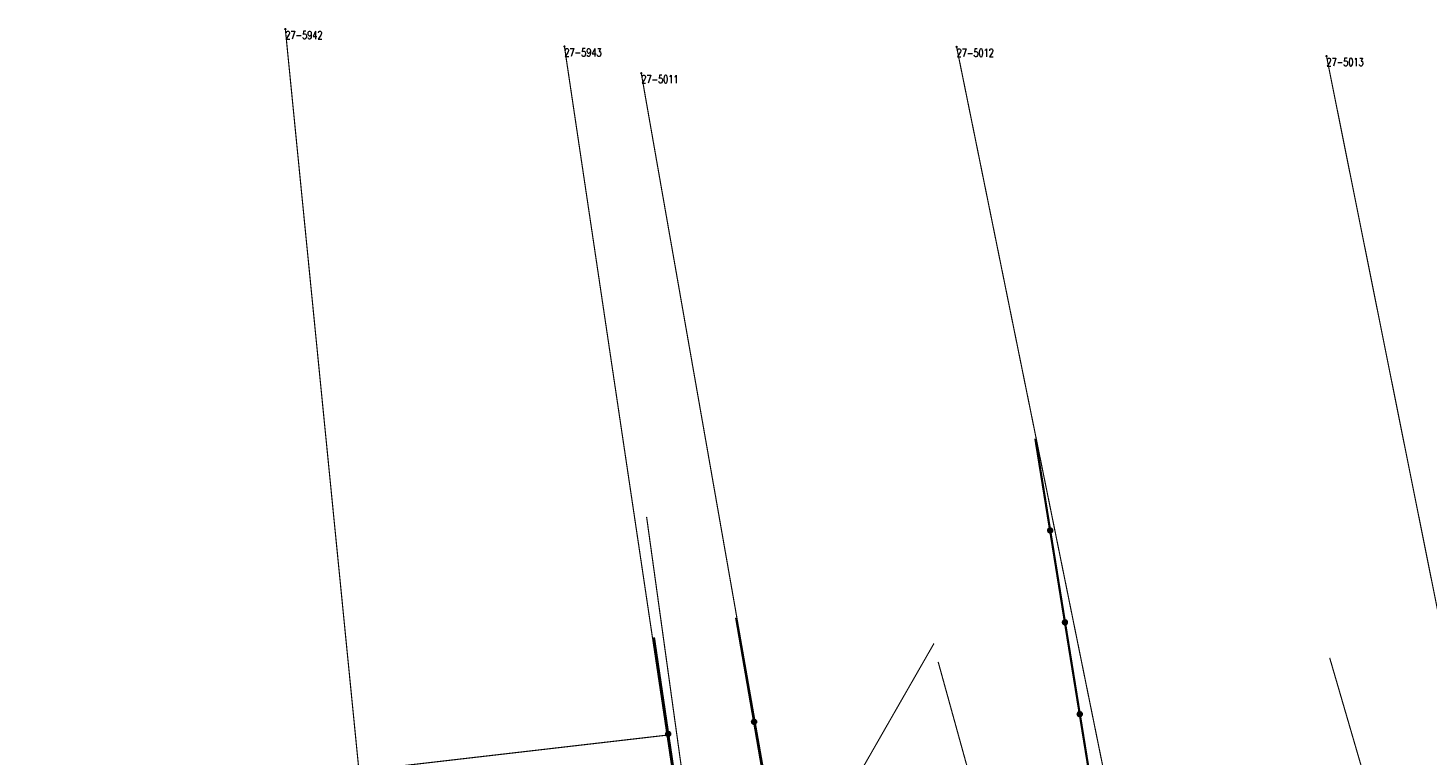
# Model space of a CAD drawing. Header units: metres. Extents: x 7542868 to 7543897, y 5828496 to 5830561.
# Tile 104 of 122: x 7543048 to 7543159, y 5830503 to 5830561. Entities that reach past the tile are written whole.
import ezdxf
from ezdxf.enums import TextEntityAlignment as Align

# ---------------------------------------------------------------- set-up
doc = ezdxf.new("R2010")
doc.units = ezdxf.units.M
doc.header["$MEASUREMENT"] = 0
for name, color, linetype in [('BDOT500_KTOK_L_4', 7, 'Continuous'), ('GESUT_SUPE_L_3', 7, 'Continuous'), ('GESUT_SUPP_L_6', 7, 'Continuous'), ('GLOWNA_BAZA_DZIALKI', 7, 'Continuous'), ('GLOWNA_BAZA_NUMERY_PUNKTOW', 7, 'Continuous'), ('GLOWNA_BAZA_PUNKTY', 7, 'Continuous'), ('SZUMIN_511-1_DROGA_POM_UZUPEL__', 7, 'Continuous')]:
    doc.layers.add(name, color=color, linetype=linetype)
doc.styles.add('STYL_ARIAL', font='simplex', dxfattribs={"width": 0.75, "oblique": 0.1})

msp = doc.modelspace()

# ---------------------------------------------------------------- linework, layer by layer
at = {"layer": 'BDOT500_KTOK_L_4', "color": 7, "const_width": 0.175}
for points in [[(7543128.7369, 5830521.0593), (7543127.569, 5830528.3059)], [(7543128.6024, 5830520.9553), (7543128.567, 5830521.0661), (7543128.6112, 5830521.1737), (7543128.7141, 5830521.2278), (7543128.8277, 5830521.203), (7543128.8989, 5830521.111), (7543128.8942, 5830520.9948), (7543128.8159, 5830520.9088), (7543128.7007, 5830520.8932), (7543128.6024, 5830520.9553)], [(7543129.9048, 5830513.8127), (7543128.7369, 5830521.0593)], [(7543103.9691, 5830514.1765), (7543105.3868, 5830505.9599)], [(7543129.7703, 5830513.7088), (7543129.7349, 5830513.8195), (7543129.779, 5830513.9271), (7543129.882, 5830513.9812), (7543129.9956, 5830513.9564), (7543130.0667, 5830513.8644), (7543130.0621, 5830513.7482), (7543129.9838, 5830513.6622), (7543129.8686, 5830513.6466), (7543129.7703, 5830513.7088)], [(7543131.0726, 5830506.5662), (7543129.9048, 5830513.8127)], [(7543098.6152, 5830505.0009), (7543097.489, 5830512.6211)], [(7543130.9381, 5830506.4622), (7543130.9028, 5830506.573), (7543130.9469, 5830506.6806), (7543131.0498, 5830506.7346), (7543131.1635, 5830506.7099), (7543131.2346, 5830506.6178), (7543131.2299, 5830506.5017), (7543131.1517, 5830506.4156), (7543131.0364, 5830506.4001), (7543130.9381, 5830506.4622)], [(7543105.2523, 5830505.8559), (7543105.217, 5830505.9667), (7543105.2611, 5830506.0743), (7543105.3641, 5830506.1283), (7543105.4777, 5830506.1036), (7543105.5488, 5830506.0116), (7543105.5441, 5830505.8954), (7543105.4659, 5830505.8094), (7543105.3506, 5830505.7938), (7543105.2523, 5830505.8559)], [(7543105.3868, 5830505.9599), (7543106.8046, 5830497.7432)], [(7543132.2405, 5830499.3196), (7543131.0726, 5830506.5662)], [(7543098.4807, 5830504.8969), (7543098.4453, 5830505.0077), (7543098.4894, 5830505.1153), (7543098.5924, 5830505.1694), (7543098.706, 5830505.1446), (7543098.7771, 5830505.0526), (7543098.7725, 5830504.9364), (7543098.6942, 5830504.8504), (7543098.579, 5830504.8348), (7543098.4807, 5830504.8969)], [(7543099.7414, 5830497.3807), (7543098.6152, 5830505.0009)]]:
    msp.add_lwpolyline(points, dxfattribs=at)
at = {"layer": 'GESUT_SUPE_L_3', "color": 1, "const_width": 0.09}
for points in [[(7543108.3505, 5830492.5437), (7543119.5757, 5830512.1449)], [(7543119.9059, 5830510.687), (7543124.995, 5830492.2596)], [(7543150.7834, 5830511.0071), (7543156.1434, 5830492.6046)]]:
    msp.add_lwpolyline(points, dxfattribs=at)
at = {"layer": 'GESUT_SUPP_L_6', "color": 30, "const_width": 0.09}
msp.add_lwpolyline([(7543103.7841, 5830472.6006), (7543096.9104, 5830522.1336)], dxfattribs=at)
at = {"layer": 'GLOWNA_BAZA_DZIALKI', "color": 92, "lineweight": 20, "const_width": 0.09}
for points in [[(7543068.42, 5830560.62), (7543077.34, 5830470.72)], [(7543103, 5830474.81), (7543090.43, 5830559.25)], [(7543136.62, 5830484.08), (7543121.36, 5830559.22)], [(7543164.16, 5830490.47), (7543150.53, 5830558.49)], [(7543110.52, 5830477.2), (7543096.49, 5830557.14)]]:
    msp.add_lwpolyline(points, dxfattribs=at)
at = {"layer": 'GLOWNA_BAZA_PUNKTY', "color": 7, "const_width": 0.09}
for points in [[(7543068.42, 5830560.665), (7543068.4518, 5830560.6518), (7543068.465, 5830560.62), (7543068.4518, 5830560.5882), (7543068.42, 5830560.575), (7543068.3882, 5830560.5882), (7543068.375, 5830560.62), (7543068.3882, 5830560.6518), (7543068.42, 5830560.665)], [(7543090.43, 5830559.295), (7543090.4618, 5830559.2818), (7543090.475, 5830559.25), (7543090.4618, 5830559.2182), (7543090.43, 5830559.205), (7543090.3982, 5830559.2182), (7543090.385, 5830559.25), (7543090.3982, 5830559.2818), (7543090.43, 5830559.295)], [(7543121.36, 5830559.265), (7543121.3918, 5830559.2518), (7543121.405, 5830559.22), (7543121.3918, 5830559.1882), (7543121.36, 5830559.175), (7543121.3282, 5830559.1882), (7543121.315, 5830559.22), (7543121.3282, 5830559.2518), (7543121.36, 5830559.265)], [(7543150.53, 5830558.535), (7543150.5618, 5830558.5218), (7543150.575, 5830558.49), (7543150.5618, 5830558.4582), (7543150.53, 5830558.445), (7543150.4982, 5830558.4582), (7543150.485, 5830558.49), (7543150.4982, 5830558.5218), (7543150.53, 5830558.535)], [(7543096.49, 5830557.185), (7543096.5218, 5830557.1718), (7543096.535, 5830557.14), (7543096.5218, 5830557.1082), (7543096.49, 5830557.095), (7543096.4582, 5830557.1082), (7543096.445, 5830557.14), (7543096.4582, 5830557.1718), (7543096.49, 5830557.185)]]:
    msp.add_lwpolyline(points, dxfattribs=at)
at = {"layer": 'SZUMIN_511-1_DROGA_POM_UZUPEL__', "color": 7, "const_width": 0.09}
for points in [[(7543096.49, 5830557.14), (7543110.52, 5830477.2)], [(7543048.17, 5830499.08), (7543098.52, 5830504.91)], [(7543098.52, 5830504.91), (7543103, 5830474.81)]]:
    msp.add_lwpolyline(points, dxfattribs=at)
at = {"layer": 'SZUMIN_511-1_DROGA_POM_UZUPEL__', "color": 3, "const_width": 0.09}
for points in [[(7543048.17, 5830499.08), (7543098.52, 5830504.91)], [(7543098.52, 5830504.91), (7543103, 5830474.81)]]:
    msp.add_lwpolyline(points, dxfattribs=at)

# ---------------------------------------------------------------- texts
at = {"layer": 'GLOWNA_BAZA_NUMERY_PUNKTOW', "color": 7, "style": 'STYL_ARIAL', "width": 0.75}
for s, p in [('27-5942', (7543068.42, 5830560.4638)), ('27-5943', (7543090.43, 5830559.0938)), ('27-5012', (7543121.36, 5830559.0637)), ('27-5013', (7543150.53, 5830558.3338)), ('27-5011', (7543096.49, 5830556.9837))]:
    msp.add_text(s, height=0.625, dxfattribs=at).set_placement(p, align=Align.TOP_LEFT)

doc.saveas('drawing.dxf')
